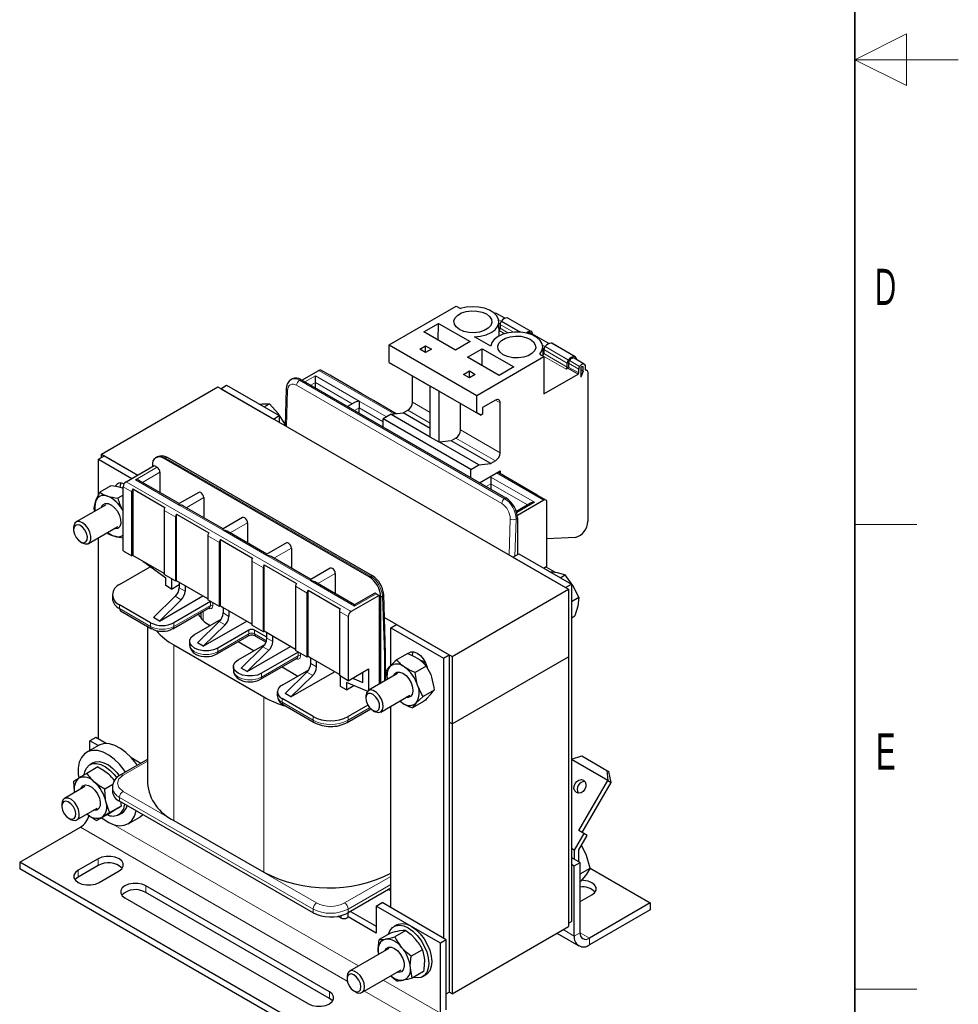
# Model space of a CAD drawing. Header units: millimetres. Extents: x 5 to 418, y 2 to 292.
# Tile 6 of 7: x 327 to 418, y 56 to 151. Entities that reach past the tile are written whole.
import ezdxf

# ---------------------------------------------------------------- set-up
doc = ezdxf.new("R2010")
doc.units = ezdxf.units.MM
doc.layers.add('SLD-0', color=7, linetype='Continuous')
doc.styles.add('SLDTEXTSTYLE0', font='TXT', dxfattribs={"width": 0.605})

msp = doc.modelspace()

# ---------------------------------------------------------------- linework, layer by layer
at = {"color": 7, "linetype": 'Continuous', "lineweight": 25}
for p, q in [((362.9, 119.639), (369.405, 123.395)), ((369.405, 123.395), (369.816, 123.158)), ((374.109, 122.209), (373.313, 122.669)), ((376.671, 120.931), (374.408, 122.237)), ((366.265, 120.897), (367.682, 121.715)), ((367.658, 120.093), (367.682, 121.715)), ((367.682, 121.715), (370.737, 119.951)), ((373.57, 120.509), (373.54, 121.894)), ((373.648, 121.622), (373.648, 121.239)), ((373.775, 121.932), (373.761, 121.914)), ((369.32, 119.133), (366.265, 120.897)), ((372.741, 119.51), (371.161, 120.422)), ((378.352, 119.76), (376.566, 120.791)), ((376.759, 120.786), (376.759, 120.68)), ((362.9, 119.639), (371.385, 114.741)), ((362.9, 117.941), (362.9, 119.639)), ((365.87, 119.231), (366.435, 119.558)), ((366.435, 118.905), (365.87, 119.231)), ((366.435, 119.558), (367.001, 119.231)), ((366.435, 118.905), (366.435, 119.558)), ((367.001, 119.231), (366.435, 118.905)), ((370.737, 119.951), (369.32, 119.133)), ((370.508, 118.448), (371.925, 119.265)), ((371.901, 117.644), (371.925, 119.265)), ((371.925, 119.265), (374.98, 117.502)), ((377.802, 118.547), (377.783, 119.445)), ((378.018, 119.483), (378.003, 119.465)), ((380.914, 118.481), (378.651, 119.788)), ((373.563, 116.684), (370.508, 118.448)), ((371.385, 114.741), (377.89, 118.497)), ((377.479, 118.734), (377.89, 118.497)), ((377.89, 119.173), (377.89, 118.79)), ((377.89, 118.497), (377.89, 114.904)), ((381.798, 117.771), (380.808, 118.342)), ((381.002, 118.337), (381.002, 118.23)), ((362.9, 117.941), (371.385, 113.043)), ((362.9, 117.941), (363.296, 117.712)), ((363.296, 117.712), (366.888, 115.639)), ((374.98, 117.502), (373.563, 116.684)), ((380.21, 117.386), (380.04, 117.288)), ((380.153, 117.484), (380.153, 117.867)), ((380.266, 118.158), (380.281, 118.177)), ((380.266, 117.857), (380.266, 117.484)), ((381.256, 116.912), (381.256, 117.285)), ((381.454, 117.381), (381.454, 116.509)), ((381.634, 117.548), (381.68, 117.522)), ((381.68, 117.092), (381.68, 117.511)), ((381.878, 117.644), (381.878, 117.206)), ((353.558, 116.354), (353.403, 116.264)), ((354.471, 116.209), (356.111, 117.156)), ((357.16, 116.686), (356.311, 117.176)), ((360.269, 114.891), (357.158, 116.687)), ((365.162, 114.087), (365.162, 116.635)), ((370.112, 116.782), (370.678, 117.109)), ((370.678, 116.455), (370.112, 116.782)), ((370.678, 117.109), (371.244, 116.782)), ((370.678, 116.455), (370.678, 117.109)), ((371.244, 116.782), (370.678, 116.455)), ((377.89, 114.904), (381.2, 116.814)), ((381.454, 117.222), (381.68, 117.092)), ((381.68, 117.092), (381.454, 116.509)), ((382.017, 117.182), (381.878, 117.262)), ((382.133, 116.926), (382.133, 102.554)), ((335.068, 109.057), (346.325, 115.556)), ((346.325, 115.556), (380.266, 95.962)), ((346.608, 115.392), (347.174, 115.719)), ((346.608, 115.392), (351.699, 112.453)), ((347.174, 115.719), (352.265, 112.78)), ((352.955, 115.381), (352.843, 111.793)), ((354.358, 116.275), (374.213, 104.812)), ((355.772, 115.458), (355.772, 115.981)), ((367.736, 115.149), (366.888, 115.639)), ((366.888, 110.69), (366.888, 115.639)), ((361.403, 114.237), (360.271, 114.89)), ((367.736, 115.149), (367.963, 115.018)), ((367.736, 110.201), (367.736, 115.149)), ((367.963, 115.018), (371.781, 112.814)), ((371.385, 113.043), (371.385, 114.741)), ((350.313, 113.906), (350.616, 113.937)), ((350.797, 113.627), (351.317, 113.927)), ((352.171, 112.994), (351.317, 113.927)), ((359.615, 114.089), (358.879, 113.664)), ((360.015, 113.009), (360.015, 113.531)), ((363.599, 112.969), (361.401, 114.238)), ((369.829, 111.393), (369.829, 113.941)), ((373.195, 114.284), (371.951, 113.565)), ((371.951, 113.565), (371.951, 112.912)), ((373.648, 109.188), (373.648, 114.022)), ((351.699, 112.453), (352.265, 112.78)), ((352.85, 111.96), (352.171, 112.994)), ((352.265, 112.78), (352.265, 112.127)), ((363.102, 112.914), (362.334, 112.47)), ((363.102, 112.914), (364.257, 113.042)), ((363.102, 112.914), (366.888, 110.729)), ((364.257, 113.042), (364.71, 113.303)), ((366.888, 111.523), (364.257, 113.042)), ((371.781, 112.814), (371.385, 113.043)), ((371.951, 112.912), (371.781, 112.814)), ((352.701, 111.875), (352.848, 111.959)), ((370.819, 107.572), (362.334, 112.47)), ((362.334, 111.67), (362.334, 112.47)), ((367.736, 110.201), (366.888, 110.69)), ((369.377, 110.609), (368.924, 110.348)), ((367.769, 110.22), (367.736, 110.201)), ((368.924, 110.348), (367.769, 110.22)), ((371.588, 108.015), (367.769, 110.22)), ((372.743, 108.143), (368.924, 110.348)), ((334.785, 108.567), (335.351, 108.894)), ((335.068, 108.73), (335.068, 109.057)), ((335.068, 109.057), (338.575, 107.032)), ((335.351, 108.894), (338.575, 107.032)), ((340.476, 108.802), (340.321, 108.712)), ((361.3, 97.262), (341.444, 108.724)), ((334.785, 105.122), (334.785, 108.567)), ((334.785, 108.567), (338.009, 106.706)), ((337.444, 106.38), (340.159, 107.947)), ((339.989, 107.98), (339.989, 107.849)), ((340.159, 107.947), (340.442, 107.784)), ((360.976, 97.171), (341.121, 108.633)), ((370.819, 107.572), (371.588, 108.015)), ((371.588, 108.015), (372.743, 108.143)), ((373.195, 108.405), (372.743, 108.143)), ((340.725, 107.294), (340.725, 105.339)), ((370.819, 106.772), (370.819, 107.572)), ((371.668, 106.282), (373.648, 107.425)), ((374.131, 106.889), (373.425, 107.296)), ((373.648, 107.425), (373.648, 107.168)), ((377.24, 105.094), (374.129, 106.89)), ((335.974, 105.979), (334.894, 105.356)), ((337.161, 99.684), (337.161, 105.89)), ((342.592, 104.262), (338.749, 106.48)), ((372.743, 106.184), (372.743, 105.661)), ((337.161, 105.096), (336.647, 104.799)), ((337.161, 105.712), (336.989, 105.781)), ((338.01, 99.194), (338.01, 105.4)), ((338.094, 105.682), (341.206, 103.886)), ((338.094, 105.682), (338.094, 99.243)), ((344.485, 105.354), (342.592, 104.262)), ((378.09, 104.603), (377.242, 105.093)), ((335.438, 104.124), (332.605, 102.489)), ((346.834, 101.812), (342.992, 104.031)), ((344.967, 104.845), (344.967, 102.89)), ((376.585, 104.292), (375.225, 103.507)), ((377.89, 104.584), (375.326, 103.103)), ((378.173, 98.214), (378.173, 104.42)), ((334.36, 103.684), (334.41, 103.531)), ((337.161, 103.536), (337.117, 103.605)), ((337.161, 103.522), (337.117, 103.605)), ((341.121, 103.604), (341.121, 97.398)), ((342.337, 103.233), (345.448, 101.437)), ((342.337, 96.794), (342.337, 103.233)), ((333.805, 100.41), (336.638, 102.046)), ((342.252, 96.745), (342.252, 102.951)), ((348.727, 102.905), (346.834, 101.812)), ((349.21, 102.395), (349.21, 100.441)), ((375.345, 102.853), (375.345, 99.325)), ((332.356, 101.939), (332.356, 101.739)), ((345.363, 101.155), (345.363, 94.949)), ((351.077, 99.363), (347.234, 101.581)), ((333.031, 100.57), (333.205, 100.47)), ((334.785, 81.458), (334.785, 100.976)), ((346.495, 94.296), (346.495, 100.501)), ((346.58, 100.784), (349.691, 98.988)), ((346.58, 94.345), (346.58, 100.784)), ((352.97, 100.456), (351.077, 99.363)), ((380.926, 100.969), (378.173, 100.862)), ((337.161, 99.684), (338.01, 99.194)), ((338.094, 99.243), (338.01, 99.194)), ((341.121, 97.496), (338.094, 99.243)), ((353.453, 99.946), (353.453, 97.992)), ((374.892, 99.064), (375.458, 99.391)), ((375.458, 99.391), (380.549, 96.452)), ((339.141, 98.608), (339.141, 98.639)), ((341.29, 97.038), (339.168, 98.586)), ((349.606, 98.705), (349.606, 92.5)), ((350.822, 98.334), (353.934, 96.538)), ((350.822, 91.895), (350.822, 98.334)), ((355.319, 96.914), (351.477, 99.132)), ((374.892, 99.064), (379.983, 96.125)), ((377.834, 98.019), (378.173, 98.214)), ((336.822, 96.418), (339.791, 98.132)), ((342.252, 96.745), (341.121, 97.398)), ((350.737, 91.846), (350.737, 98.052)), ((357.213, 98.007), (355.319, 96.914)), ((357.695, 97.497), (357.695, 95.542)), ((378.06, 98.149), (378.991, 97.611)), ((378.396, 97.695), (379.174, 97.586)), ((379.464, 97.078), (379.942, 97.354)), ((380.693, 96.323), (379.942, 97.354)), ((341.29, 96.32), (341.29, 97.038)), ((341.856, 95.993), (341.29, 96.32)), ((341.856, 96.974), (341.856, 95.993)), ((341.856, 95.993), (342.592, 96.418)), ((342.337, 96.794), (342.252, 96.745)), ((345.363, 95.047), (342.337, 96.794)), ((342.592, 96.647), (342.592, 96.121)), ((343.157, 96.32), (343.157, 95.794)), ((359.562, 94.465), (355.719, 96.683)), ((379.983, 96.125), (380.549, 96.452)), ((380.549, 96.452), (380.549, 63.79)), ((381.269, 95.19), (380.693, 96.323)), ((336.119, 95.438), (336.119, 95.079)), ((353.849, 96.256), (353.849, 90.05)), ((354.98, 89.397), (354.98, 95.603)), ((355.065, 95.885), (358.176, 94.089)), ((355.065, 89.446), (355.065, 95.885)), ((361.938, 95.374), (359.223, 93.807)), ((361.455, 95.558), (359.562, 94.465)), ((361.655, 95.538), (361.938, 95.374)), ((361.938, 95.374), (361.938, 86.766)), ((362.564, 89.759), (362.379, 95.477)), ((369.009, 89.463), (380.266, 95.962)), ((380.266, 95.962), (380.266, 89.429)), ((339.82, 92.728), (336.822, 94.458)), ((342.212, 95.285), (340.103, 93.218)), ((340.668, 92.891), (344.883, 95.324)), ((342.778, 94.959), (340.668, 92.891)), ((345.618, 94.769), (342.082, 92.728)), ((346.495, 94.296), (345.363, 94.949)), ((362.108, 86.864), (362.108, 95.211)), ((380.549, 94.774), (381.269, 95.19)), ((381.269, 95.19), (381.163, 94.339)), ((336.921, 93.879), (339.919, 92.149)), ((341.983, 92.149), (345.519, 94.19)), ((344.677, 93.704), (344.677, 93.192)), ((346.58, 94.345), (346.495, 94.296)), ((346.834, 94.197), (346.579, 94.344)), ((349.606, 92.598), (346.58, 94.345)), ((346.834, 94.198), (346.834, 93.672)), ((347.4, 93.871), (347.4, 93.345)), ((358.091, 93.807), (358.091, 87.601)), ((381.163, 94.339), (380.883, 93.387)), ((340.668, 92.891), (340.103, 93.218)), ((344.062, 91.585), (346.646, 93.076)), ((346.455, 92.836), (344.345, 90.768)), ((344.911, 90.442), (349.126, 92.875)), ((347.021, 92.509), (344.911, 90.442)), ((345.477, 92.532), (345.59, 92.466)), ((350.737, 91.846), (349.606, 92.5)), ((358.94, 93.317), (358.94, 87.111)), ((362.451, 93.249), (369.009, 89.463)), ((363.069, 92.239), (363.635, 92.565)), ((363.635, 92.565), (368.726, 89.626)), ((380.549, 93.194), (380.883, 93.387)), ((339.505, 92.388), (339.505, 77.18)), ((349.323, 92.009), (346.325, 90.278)), ((351.077, 91.323), (349.889, 92.009)), ((350.822, 91.895), (350.737, 91.846)), ((353.849, 90.148), (350.822, 91.895)), ((351.077, 91.223), (351.077, 91.749)), ((363.069, 92.239), (368.161, 89.3)), ((363.069, 88.574), (363.069, 92.239)), ((343.594, 90.932), (343.594, 90.572)), ((344.911, 90.442), (344.345, 90.768)), ((346.226, 89.699), (349.224, 91.43)), ((348.304, 90.899), (349.832, 90.017)), ((348.305, 89.135), (350.888, 90.627)), ((349.988, 91.43), (350.999, 90.847)), ((351.643, 90.896), (351.643, 91.422)), ((342.082, 90.572), (350.794, 85.543)), ((348.588, 88.319), (350.697, 90.387)), ((349.154, 87.993), (353.368, 90.426)), ((349.154, 87.993), (351.263, 90.06)), ((354.103, 89.87), (350.568, 87.829)), ((354.98, 89.397), (353.849, 90.05)), ((362.564, 87.136), (362.564, 89.755)), ((364.714, 89.741), (363.635, 89.118)), ((350.468, 87.25), (354.004, 89.291)), ((355.065, 89.446), (354.98, 89.397)), ((355.319, 89.299), (355.064, 89.446)), ((358.091, 87.699), (355.065, 89.446)), ((355.319, 88.773), (355.319, 89.299)), ((355.885, 88.447), (355.885, 88.973)), ((365.979, 89.099), (365.934, 89.073)), ((368.161, 89.3), (368.726, 89.626)), ((368.161, 89.3), (368.161, 62.191)), ((368.726, 89.626), (368.726, 56.965)), ((369.009, 89.463), (369.009, 82.931)), ((369.009, 82.931), (380.266, 89.429)), ((380.266, 89.429), (380.266, 63.3)), ((347.836, 88.482), (347.836, 88.123)), ((349.154, 87.993), (348.588, 88.319)), ((352.547, 88.45), (354.075, 87.568)), ((352.548, 86.686), (355.131, 88.178)), ((352.83, 85.87), (354.94, 87.938)), ((353.396, 85.543), (357.611, 87.976)), ((358.94, 87.111), (360.92, 88.254)), ((360.354, 86.933), (360.354, 87.928)), ((363.722, 87.796), (360.889, 86.161)), ((360.92, 88.254), (360.92, 86.178)), ((362.739, 87.228), (362.607, 88.011)), ((366.504, 88.53), (365.424, 87.907)), ((353.396, 85.543), (355.506, 87.611)), ((358.94, 87.111), (358.091, 87.601)), ((358.204, 86.556), (358.204, 87.536)), ((360.795, 86.086), (358.77, 86.948)), ((358.77, 86.948), (358.77, 86.229)), ((359.362, 87.355), (360.354, 86.933)), ((362.562, 87.126), (362.564, 87.154)), ((352.079, 86.033), (352.079, 85.674)), ((353.396, 85.543), (352.83, 85.87)), ((358.77, 86.229), (358.204, 86.556)), ((358.77, 86.229), (359.487, 86.643)), ((367.266, 86.212), (366.186, 85.589)), ((355.546, 83.649), (352.548, 85.38)), ((360.641, 85.611), (360.641, 85.411)), ((362.089, 84.082), (364.922, 85.718)), ((363.935, 85.148), (364.124, 85.007)), ((363.941, 85.151), (364.124, 85.007)), ((366.238, 85.105), (365.158, 84.481)), ((352.647, 84.801), (355.645, 83.07)), ((358.84, 83.07), (361.121, 84.387)), ((360.839, 84.745), (358.94, 83.649)), ((361.316, 84.242), (361.489, 84.142)), ((363.069, 65.13), (363.069, 84.648)), ((369.009, 82.931), (368.726, 83.094)), ((369.009, 82.931), (369.009, 56.802)), ((334.502, 81.621), (333.937, 81.295)), ((333.937, 80.361), (333.937, 81.295)), ((334.745, 80.828), (333.937, 81.295)), ((335.532, 81.027), (334.502, 81.621)), ((334.765, 80.84), (333.634, 80.187)), ((334.234, 79.147), (333.951, 78.984)), ((339.505, 79.48), (336.921, 77.988)), ((338.859, 79.106), (337.998, 79.603)), ((380.549, 79.511), (381.556, 79.827)), ((384.084, 77.445), (380.549, 79.485)), ((381.556, 79.827), (383.988, 78.423)), ((334.721, 78.758), (333.641, 78.134)), ((383.988, 78.423), (384.084, 77.445)), ((383.988, 78.423), (384.167, 78.32)), ((384.404, 77.26), (384.167, 78.32)), ((381.284, 72.595), (384.084, 77.445)), ((381.604, 72.41), (384.404, 77.26)), ((384.084, 77.445), (384.404, 77.26)), ((333.458, 76.852), (331.474, 75.706)), ((336.165, 77.073), (335.383, 76.622)), ((336.119, 76.788), (336.119, 76.429)), ((355.546, 64.64), (336.822, 75.449)), ((331.225, 75.157), (331.225, 74.957)), ((332.673, 73.628), (334.658, 74.773)), ((336.954, 74.966), (335.874, 74.343)), ((331.9, 73.788), (332.073, 73.687)), ((335.703, 74.2), (334.623, 73.577)), ((336.751, 74.134), (337.034, 74.297)), ((337.633, 73.258), (338.765, 73.911)), ((342.082, 73.588), (350.794, 68.559)), ((327.148, 69.537), (333.031, 72.933)), ((381.764, 72.317), (381.284, 72.595)), ((381.764, 72.317), (380.832, 70.702)), ((381.284, 70.747), (382.084, 72.132)), ((382.084, 72.132), (381.764, 72.317)), ((380.832, 70.702), (380.549, 70.865)), ((380.832, 70.702), (380.832, 69.832)), ((381.284, 69.571), (381.284, 70.747)), ((382.009, 70.181), (381.529, 71.171)), ((334.729, 69.864), (332.805, 68.753)), ((380.549, 69.996), (381.398, 69.506)), ((382.371, 68.973), (382.009, 70.181)), ((361.089, 49.943), (327.148, 69.537)), ((327.148, 69.537), (327.148, 68.884)), ((361.089, 49.29), (327.148, 68.884)), ((334.729, 69.21), (332.805, 68.1)), ((334.842, 67.578), (336.765, 68.688)), ((380.549, 69.342), (380.832, 69.179)), ((380.832, 69.179), (381.398, 69.506)), ((380.832, 62.386), (380.832, 69.179)), ((381.398, 62.712), (381.398, 69.506)), ((381.398, 68.411), (382.371, 68.973)), ((382.371, 68.973), (382.009, 68.385)), ((382.357, 68.951), (388.186, 65.586)), ((382.009, 68.385), (381.473, 67.695)), ((357.13, 56.997), (339.367, 67.251)), ((363.069, 67.024), (358.94, 64.64)), ((362.843, 66.893), (363.069, 66.763)), ((381.398, 67.652), (381.473, 67.695)), ((337.331, 66.076), (355.093, 55.821)), ((357.13, 56.344), (339.367, 66.598)), ((381.398, 65.716), (382.529, 66.369)), ((361.655, 65.293), (362.221, 65.62)), ((367.878, 61.701), (361.655, 65.293)), ((361.655, 65.293), (361.655, 62.68)), ((368.443, 62.027), (362.221, 65.62)), ((388.186, 65.586), (382.303, 62.189)), ((388.186, 64.932), (382.303, 61.536)), ((388.186, 65.586), (388.186, 64.932)), ((358.261, 64.118), (357.952, 64.296)), ((361.655, 62.68), (358.94, 64.248)), ((358.944, 64.281), (358.944, 64.642)), ((359.166, 64.77), (361.655, 63.333)), ((363.649, 63.472), (363.367, 63.309)), ((369.009, 56.802), (380.266, 63.3)), ((380.266, 63.627), (380.549, 63.79)), ((363.028, 62.671), (361.948, 62.048)), ((364.536, 62.928), (363.456, 62.305)), ((368.443, 62.027), (367.878, 61.701)), ((368.443, 55.234), (368.443, 62.027)), ((379.148, 62.654), (381.263, 61.433)), ((362.874, 61.177), (359.079, 58.986)), ((366.135, 61.061), (365.055, 60.438)), ((367.878, 54.907), (367.878, 61.701)), ((361.902, 60.616), (361.855, 60.905)), ((358.83, 58.437), (358.83, 58.237)), ((360.279, 56.908), (364.073, 59.098)), ((366.227, 58.937), (365.147, 58.313)), ((366.166, 58.459), (366.449, 58.622)), ((359.505, 57.067), (359.679, 56.967)), ((368.443, 56.802), (368.726, 56.965)), ((369.009, 56.802), (368.726, 56.965))]:
    msp.add_line(p, q, dxfattribs=at)
at = {"color": 7, "linetype": 'Continuous', "lineweight": 18}
for p, q in [((373.766, 121.921), (373.52, 122.063)), ((374.347, 122.257), (376.61, 120.951)), ((373.652, 121.675), (373.544, 121.738)), ((373.552, 121.36), (373.648, 121.304)), ((373.638, 121.18), (373.555, 121.228)), ((374.946, 120.873), (373.648, 121.622)), ((373.648, 121.239), (374.41, 120.799)), ((375.563, 120.873), (373.761, 121.914)), ((373.775, 121.932), (375.616, 120.869)), ((374.095, 120.719), (373.559, 121.029)), ((378.009, 119.471), (377.762, 119.614)), ((377.895, 119.226), (377.786, 119.288)), ((380.266, 118.158), (378.003, 119.465)), ((378.018, 119.483), (380.281, 118.177)), ((378.59, 119.808), (380.852, 118.501)), ((377.794, 118.911), (377.89, 118.855)), ((377.88, 118.73), (377.797, 118.778)), ((380.04, 117.288), (377.801, 118.58)), ((380.153, 117.867), (377.89, 119.173)), ((377.89, 118.79), (380.153, 117.484)), ((381.2, 116.814), (380.21, 117.386)), ((381.256, 117.285), (380.266, 117.857)), ((380.266, 117.484), (381.256, 116.912)), ((381.346, 117.545), (380.356, 118.117)), ((381.68, 117.511), (381.616, 117.549)), ((355.772, 116.634), (354.754, 116.046)), ((360.015, 114.184), (355.772, 116.634)), ((356.111, 117.156), (363.403, 112.947)), ((353.952, 115.726), (373.807, 104.263)), ((354.234, 116.203), (354.358, 116.275)), ((374.09, 104.741), (354.234, 116.203)), ((355.772, 115.981), (355.32, 115.719)), ((359.332, 113.926), (355.772, 115.981)), ((352.963, 111.723), (353.072, 115.218)), ((360.015, 113.531), (359.562, 113.27)), ((362.659, 112.658), (360.015, 114.184)), ((362.334, 112.192), (360.015, 113.531)), ((366.888, 113.091), (365.162, 114.087)), ((373.195, 114.284), (373.648, 114.022)), ((366.888, 112.046), (364.71, 113.303)), ((373.195, 108.405), (369.377, 110.609)), ((373.648, 109.188), (369.829, 111.393)), ((341.121, 108.633), (341.244, 108.704)), ((341.244, 108.704), (361.1, 97.242)), ((340.442, 107.784), (338.349, 106.576)), ((340.725, 107.294), (339.032, 106.317)), ((372.743, 106.837), (372.686, 106.869)), ((376.985, 104.388), (372.743, 106.837)), ((373.308, 107.229), (377.89, 104.584)), ((338.01, 105.4), (337.161, 105.89)), ((359.223, 93.807), (337.444, 106.38)), ((338.349, 106.576), (342.592, 104.126)), ((372.29, 105.922), (372.743, 106.184)), ((376.302, 104.129), (372.743, 106.184)), ((342.592, 104.126), (346.834, 101.677)), ((344.967, 104.845), (343.274, 103.867)), ((374.213, 104.812), (374.09, 104.741)), ((375.262, 103.393), (376.985, 104.388)), ((341.121, 103.604), (342.252, 102.951)), ((349.21, 102.395), (347.517, 101.418)), ((374.625, 102.776), (374.516, 99.281)), ((375.19, 102.764), (375.078, 99.171)), ((375.19, 102.764), (375.345, 102.853)), ((345.363, 101.155), (346.495, 100.501)), ((346.834, 101.677), (351.077, 99.228)), ((351.077, 99.228), (355.319, 96.779)), ((351.76, 98.969), (353.453, 99.946)), ((349.606, 98.705), (350.737, 98.052)), ((356.002, 96.52), (357.695, 97.497)), ((355.319, 96.779), (359.562, 94.329)), ((361.1, 97.242), (360.976, 97.171)), ((342.592, 96.121), (343.157, 95.794)), ((353.849, 96.256), (354.98, 95.603)), ((359.562, 94.329), (361.655, 95.538)), ((336.822, 94.099), (336.822, 94.458)), ((345.618, 94.409), (342.082, 92.368)), ((342.212, 95.285), (342.778, 94.959)), ((345.618, 94.769), (345.618, 94.409)), ((345.844, 94.671), (345.844, 94.409)), ((362.108, 95.211), (362.262, 95.3)), ((362.447, 89.587), (362.262, 95.3)), ((336.822, 94.099), (339.82, 92.368)), ((344.911, 93.839), (344.911, 92.942)), ((346.834, 93.672), (347.4, 93.345)), ((358.94, 93.317), (358.091, 93.807)), ((339.82, 92.368), (339.82, 92.728)), ((342.082, 92.368), (342.082, 92.728)), ((346.455, 92.836), (347.021, 92.509)), ((349.323, 91.65), (346.325, 89.919)), ((349.323, 92.009), (349.323, 91.65)), ((349.889, 92.009), (349.889, 91.65)), ((351.044, 90.983), (349.889, 91.65)), ((351.643, 90.896), (351.077, 91.223)), ((342.082, 90.572), (342.082, 73.588)), ((346.325, 89.919), (346.325, 90.278)), ((351.263, 90.06), (350.697, 90.387)), ((354.103, 89.511), (354.103, 89.87)), ((354.33, 89.773), (354.33, 89.511)), ((354.103, 89.511), (350.568, 87.47)), ((355.885, 88.447), (355.319, 88.773)), ((362.447, 89.587), (362.447, 87.06)), ((350.568, 87.47), (350.568, 87.829)), ((355.506, 87.611), (354.94, 87.938)), ((350.794, 85.543), (350.794, 68.559)), ((352.548, 85.021), (352.548, 85.38)), ((352.548, 85.021), (355.546, 83.29)), ((358.94, 83.29), (361.02, 84.491)), ((355.546, 83.29), (355.546, 83.649)), ((358.94, 83.29), (358.94, 83.649)), ((339.505, 79.317), (337.161, 77.964)), ((337.161, 76.397), (355.885, 65.587)), ((336.822, 75.809), (355.546, 64.999)), ((336.822, 75.809), (336.822, 75.449)), ((358.852, 58.027), (333.031, 72.933)), ((359.945, 59.487), (336.196, 73.197)), ((334.729, 69.864), (334.729, 69.21)), ((332.805, 68.753), (332.805, 68.1)), ((358.6, 65.587), (363.069, 68.167)), ((339.367, 67.251), (339.367, 66.598)), ((358.94, 64.999), (363.069, 67.383)), ((355.546, 64.999), (355.546, 64.64)), ((358.94, 64.999), (358.94, 64.64)), ((358.261, 64.365), (358.261, 64.118)), ((358.739, 64.536), (358.858, 64.595)), ((379.757, 63.006), (380.832, 62.386)), ((380.832, 62.386), (381.398, 62.712)), ((381.398, 62.712), (382.303, 62.189)), ((382.303, 62.189), (382.303, 61.536)), ((367.878, 54.907), (362.346, 58.101)), ((357.13, 56.997), (357.13, 56.344)), ((366.973, 53.34), (360.535, 57.056))]:
    msp.add_line(p, q, dxfattribs=at)
at = {"color": 7, "linetype": 'Continuous', "lineweight": 25, "flags": 128}
for points in [[(371.161, 120.422), (371.752, 120.483), (372.302, 120.623), (372.779, 120.834), (373.156, 121.104), (373.412, 121.418), (373.532, 121.758), (373.509, 122.104), (373.345, 122.438), (373.049, 122.74), (372.638, 122.993), (372.135, 123.182), (371.568, 123.298), (370.97, 123.333), (370.375, 123.285), (369.816, 123.158)], [(372.318, 122.628), (372.632, 122.386), (372.815, 122.102), (372.853, 121.801), (372.741, 121.505), (372.49, 121.24), (372.12, 121.026), (371.66, 120.881), (371.149, 120.817), (370.626, 120.839), (370.135, 120.944), (369.716, 121.125), (369.402, 121.367), (369.219, 121.651), (369.182, 121.952), (369.293, 122.248), (369.544, 122.513), (369.915, 122.727), (370.374, 122.872), (370.886, 122.936), (371.408, 122.914), (371.899, 122.809), (372.318, 122.628)], [(377.479, 118.734), (377.7, 119.057), (377.783, 119.4), (377.722, 119.745), (377.522, 120.072), (377.194, 120.363), (376.756, 120.6), (376.233, 120.771), (375.655, 120.866), (375.054, 120.879), (374.465, 120.81), (373.922, 120.662), (373.454, 120.444), (373.088, 120.169), (372.846, 119.851), (372.741, 119.51)], [(376.561, 120.178), (376.875, 119.936), (377.058, 119.653), (377.095, 119.351), (376.984, 119.056), (376.733, 118.791), (376.363, 118.577), (375.903, 118.432), (375.391, 118.368), (374.869, 118.389), (374.378, 118.495), (373.959, 118.676), (373.645, 118.918), (373.462, 119.201), (373.425, 119.503), (373.536, 119.798), (373.787, 120.064), (374.157, 120.278), (374.617, 120.422), (375.129, 120.487), (375.651, 120.465), (376.142, 120.359), (376.561, 120.178)], [(380.808, 118.342), (380.798, 118.348), (380.733, 118.364), (380.659, 118.357), (380.58, 118.327), (380.501, 118.274), (380.425, 118.203), (380.356, 118.117)], [(381.346, 117.545), (381.415, 117.632), (381.491, 117.703), (381.57, 117.755), (381.649, 117.786), (381.723, 117.793), (381.788, 117.776), (381.84, 117.736), (381.877, 117.676)], [(381.474, 117.442), (381.499, 117.475), (381.526, 117.504), (381.555, 117.526), (381.585, 117.541), (381.613, 117.548), (381.639, 117.548), (381.662, 117.539), (381.68, 117.522)], [(355.772, 115.981), (355.772, 116.051), (355.772, 116.13), (355.772, 116.217), (355.772, 116.307), (355.772, 116.397), (355.772, 116.484), (355.772, 116.564), (355.772, 116.634)], [(381.878, 117.206), (381.932, 117.208), (381.982, 117.198), (382.026, 117.177), (382.063, 117.145), (382.093, 117.103), (382.115, 117.051), (382.128, 116.992), (382.133, 116.926)], [(350.616, 113.937), (351.161, 113.938), (351.317, 113.927)], [(360.015, 114.184), (360.015, 114.114), (360.015, 114.035), (360.015, 113.948), (360.015, 113.858), (360.015, 113.768), (360.015, 113.681), (360.015, 113.601), (360.015, 113.531)], [(372.743, 106.837), (372.743, 106.767), (372.743, 106.687), (372.743, 106.6), (372.743, 106.51), (372.743, 106.42), (372.743, 106.333), (372.743, 106.254), (372.743, 106.184)], [(336.878, 105.856), (336.928, 106.191), (336.951, 106.252)], [(334.488, 104.44), (334.554, 104.627), (334.894, 105.356)], [(334.894, 105.356), (335.223, 105.161), (335.632, 104.997)], [(344.967, 104.845), (344.946, 104.982), (344.885, 105.123), (344.793, 105.247), (344.685, 105.335), (344.576, 105.372), (344.485, 105.354)], [(334.36, 103.684), (334.365, 103.815), (334.488, 104.44)], [(335.056, 103.907), (335.199, 104.151), (335.425, 104.275), (335.711, 104.266), (336.025, 104.125), (336.334, 103.867), (336.603, 103.521), (336.804, 103.123), (336.916, 102.717), (336.925, 102.347), (336.83, 102.053), (336.643, 101.866), (336.384, 101.808), (336.255, 101.825)], [(342.592, 104.126), (342.592, 104.178), (342.592, 104.218), (342.592, 104.246), (342.592, 104.26), (342.592, 104.262)], [(333.95, 101.488), (333.766, 101.86), (333.515, 102.183), (333.226, 102.417), (332.935, 102.534), (332.676, 102.521), (332.481, 102.379), (332.373, 102.124), (332.356, 101.939)], [(333.624, 101.38), (333.456, 101.711), (333.223, 101.987), (332.96, 102.166), (332.709, 102.221), (332.506, 102.143), (332.384, 101.944), (332.36, 101.655), (332.438, 101.319), (332.607, 100.988), (332.84, 100.712), (333.103, 100.533), (333.354, 100.478), (333.557, 100.556), (333.679, 100.755), (333.703, 101.044), (333.624, 101.38)], [(349.21, 102.395), (349.189, 102.533), (349.127, 102.674), (349.035, 102.798), (348.927, 102.885), (348.819, 102.923), (348.727, 102.905)], [(333.205, 100.47), (333.475, 100.365), (333.734, 100.378), (333.929, 100.521), (334.037, 100.775), (334.044, 101.111), (333.95, 101.488)], [(337.161, 100.925), (336.8, 100.978), (336.315, 101.098)], [(346.834, 101.677), (346.834, 101.735), (346.834, 101.777), (346.834, 101.803), (346.834, 101.812)], [(353.453, 99.946), (353.431, 100.084), (353.37, 100.225), (353.278, 100.349), (353.17, 100.436), (353.062, 100.474), (352.97, 100.456)], [(351.077, 99.228), (351.077, 99.285), (351.077, 99.328), (351.077, 99.354), (351.077, 99.363)], [(357.695, 97.497), (357.674, 97.634), (357.613, 97.776), (357.521, 97.9), (357.413, 97.987), (357.304, 98.025), (357.213, 98.007)], [(379.174, 97.586), (379.769, 97.419), (379.942, 97.354)], [(355.319, 96.779), (355.319, 96.83), (355.319, 96.871), (355.319, 96.898), (355.319, 96.912), (355.319, 96.914)], [(345.618, 94.769), (345.642, 94.78), (345.65, 94.783)], [(359.562, 94.465), (359.562, 94.463), (359.562, 94.449), (359.562, 94.421), (359.562, 94.381), (359.562, 94.329)], [(346.325, 90.278), (345.92, 90.109), (345.444, 90.019), (344.943, 90.019), (344.467, 90.109), (344.062, 90.278), (343.768, 90.512), (343.613, 90.787), (343.613, 91.076), (343.768, 91.351), (344.062, 91.585)], [(343.607, 90.58), (343.615, 90.384), (343.735, 90.095), (343.948, 89.851), (344.223, 89.666), (344.467, 89.562), (344.7, 89.498), (344.996, 89.454), (345.194, 89.446)], [(354.136, 89.885), (354.128, 89.882), (354.103, 89.87)], [(364.714, 89.741), (365.254, 89.503), (365.748, 89.216)], [(364.754, 89.739), (364.791, 89.78), (365.016, 89.91), (365.3, 89.914), (365.615, 89.79), (365.93, 89.55), (366.213, 89.219), (366.439, 88.829), (366.583, 88.418), (366.595, 88.369)], [(365.162, 89.528), (365.212, 89.863), (365.236, 89.924)], [(350.568, 87.829), (350.163, 87.659), (349.687, 87.57), (349.186, 87.57), (348.71, 87.659), (348.305, 87.829), (348.011, 88.063), (347.856, 88.338), (347.856, 88.627), (348.011, 88.902), (348.305, 89.135)], [(365.885, 89.126), (366.181, 89.006), (366.447, 88.811)], [(347.85, 88.131), (347.857, 87.935), (347.978, 87.646), (348.19, 87.402), (348.466, 87.217), (348.71, 87.113), (348.942, 87.048), (349.239, 87.005), (349.436, 86.997)], [(362.607, 88.011), (362.758, 88.224), (362.982, 88.484)], [(363.339, 87.575), (363.441, 87.775), (363.649, 87.929), (363.923, 87.952), (364.234, 87.842), (364.547, 87.61), (364.829, 87.281), (365.048, 86.892), (365.182, 86.484), (365.216, 86.101), (365.146, 85.786), (364.98, 85.571), (364.735, 85.481), (364.539, 85.496)], [(365.424, 87.907), (364.885, 88.146), (364.391, 88.432)], [(365.666, 86.668), (365.59, 86.926), (365.424, 87.907)], [(366.504, 88.53), (366.933, 87.702), (367.024, 87.452)], [(367.024, 87.452), (367.239, 86.455), (367.266, 86.212)], [(362.298, 84.951), (362.161, 85.331), (361.944, 85.686), (361.671, 85.973), (361.377, 86.157), (361.096, 86.217), (360.863, 86.144), (360.705, 85.948), (360.641, 85.652), (360.641, 85.611)], [(361.959, 84.885), (361.832, 85.225), (361.627, 85.534), (361.374, 85.765), (361.112, 85.882), (360.881, 85.869), (360.716, 85.726), (360.643, 85.476), (360.672, 85.157), (360.799, 84.817), (361.005, 84.509), (361.258, 84.278), (361.52, 84.16), (361.751, 84.174), (361.915, 84.316), (361.988, 84.566), (361.959, 84.885)], [(366.186, 85.589), (366.07, 85.78), (365.666, 86.668)], [(361.489, 84.142), (361.601, 84.085), (361.882, 84.026), (362.116, 84.099), (362.274, 84.295), (362.337, 84.591), (362.298, 84.951)], [(366.186, 85.589), (365.833, 85.259), (365.533, 84.955)], [(366.56, 85.409), (366.439, 85.226), (366.231, 85.101)], [(366.238, 85.105), (366.59, 85.434), (366.891, 85.739)], [(337.395, 78.261), (337.274, 78.436), (336.809, 79.015), (336.3, 79.512), (335.768, 79.907), (335.231, 80.188), (334.709, 80.343), (334.219, 80.367), (333.781, 80.26), (333.41, 80.025), (333.12, 79.67), (332.92, 79.209), (332.818, 78.658), (332.818, 78.037), (332.863, 77.666)], [(338.526, 78.914), (338.406, 79.089), (337.94, 79.668), (337.432, 80.165), (336.9, 80.56), (336.362, 80.841), (335.84, 80.996), (335.351, 81.021), (334.913, 80.913), (334.765, 80.84)], [(334.234, 79.147), (334.476, 79.246), (334.863, 79.273), (335.288, 79.173), (335.73, 78.95), (336.168, 78.615), (336.579, 78.186), (336.792, 77.908)], [(333.392, 78.025), (333.444, 78.277), (333.611, 78.655), (333.865, 78.928), (334.193, 79.082), (334.58, 79.11), (335.005, 79.01), (335.448, 78.787), (335.885, 78.452), (336.296, 78.022), (336.541, 77.699)], [(334.721, 78.758), (335.249, 78.445), (335.731, 78.082)], [(332.39, 77.368), (332.596, 77.498), (332.877, 77.671)], [(332.472, 76.283), (332.45, 76.402), (332.39, 77.368)], [(335.383, 76.622), (334.856, 76.934), (334.373, 77.298)], [(381.722, 77.469), (381.88, 77.318), (381.962, 77.1), (381.956, 76.849), (381.863, 76.602), (381.696, 76.398), (381.481, 76.267), (381.252, 76.229), (381.042, 76.291), (380.884, 76.442), (380.801, 76.66), (380.807, 76.911), (380.901, 77.157), (381.068, 77.362), (381.282, 77.492), (381.512, 77.53), (381.722, 77.469)], [(333.075, 76.631), (333.103, 76.706), (333.268, 76.921), (333.512, 77.013), (333.808, 76.971), (334.124, 76.799), (334.426, 76.516), (334.681, 76.153), (334.861, 75.749), (334.948, 75.348), (334.931, 74.993), (334.812, 74.723), (334.605, 74.567), (334.331, 74.542), (334.275, 74.552)], [(335.49, 75.402), (335.443, 75.656), (335.383, 76.622)], [(332.92, 74.253), (332.847, 74.625), (332.68, 75.002), (332.441, 75.338), (332.157, 75.594), (331.863, 75.738), (331.595, 75.753), (331.384, 75.636), (331.256, 75.403), (331.225, 75.157)], [(332.573, 74.238), (332.502, 74.571), (332.34, 74.905), (332.11, 75.186), (331.849, 75.374), (331.595, 75.439), (331.388, 75.371), (331.259, 75.18), (331.227, 74.897), (331.298, 74.563), (331.46, 74.23), (331.69, 73.948), (331.951, 73.76), (332.205, 73.695), (332.412, 73.763), (332.542, 73.954), (332.573, 74.238)], [(335.874, 74.343), (335.783, 74.531), (335.49, 75.402)], [(336.933, 75.385), (336.953, 75.206), (336.954, 74.966)], [(335.079, 73.84), (335.231, 73.722), (335.768, 73.382), (336.3, 73.163), (336.809, 73.073), (337.274, 73.115), (337.681, 73.287), (338.013, 73.583), (338.259, 73.993), (338.411, 74.501), (338.416, 74.529)], [(335.703, 74.2), (336.11, 74.446), (336.467, 74.664)], [(332.073, 73.687), (332.284, 73.597), (332.552, 73.582), (332.763, 73.698), (332.891, 73.931), (332.92, 74.253)], [(335.874, 74.343), (335.467, 74.097), (335.109, 73.88)], [(338.765, 73.911), (338.812, 73.94), (339.07, 74.152)], [(336.765, 68.688), (337.03, 68.898), (337.169, 69.146), (337.169, 69.406), (337.03, 69.653), (336.765, 69.864), (336.401, 70.017), (335.972, 70.097), (335.522, 70.097), (335.093, 70.017), (334.729, 69.864)], [(332.805, 68.753), (332.54, 68.543), (332.401, 68.296), (332.401, 68.035), (332.54, 67.788), (332.805, 67.578), (333.17, 67.425), (333.598, 67.344), (334.049, 67.344), (334.477, 67.425), (334.842, 67.578)], [(332.805, 68.1), (332.54, 67.89), (332.499, 67.839)], [(382.529, 66.369), (382.794, 66.58), (382.933, 66.827), (382.933, 67.087), (382.794, 67.335), (382.529, 67.545), (382.164, 67.698), (381.736, 67.778), (381.54, 67.788)], [(339.367, 67.251), (339.003, 67.404), (338.574, 67.484), (338.124, 67.484), (337.695, 67.404), (337.331, 67.251), (337.066, 67.041), (336.927, 66.793), (336.927, 66.533), (337.066, 66.286), (337.331, 66.076)], [(358.944, 64.281), (358.913, 64.192), (358.827, 64.118), (358.697, 64.067), (358.544, 64.05), (358.391, 64.067), (358.261, 64.118)], [(362.851, 62.569), (362.983, 62.906), (363.218, 63.203), (363.532, 63.384), (363.907, 63.44), (364.326, 63.367), (364.766, 63.17), (365.207, 62.859), (365.625, 62.448), (366.001, 61.959), (366.314, 61.416), (366.55, 60.846), (366.697, 60.279), (366.746, 59.741), (366.697, 59.261), (366.55, 58.862), (366.314, 58.565), (366.001, 58.384), (365.625, 58.328), (365.268, 58.383)], [(363.649, 63.472), (363.815, 63.548), (364.19, 63.603), (364.609, 63.531), (365.049, 63.334), (365.49, 63.022), (365.908, 62.611), (366.284, 62.122), (366.597, 61.579), (366.833, 61.01), (366.98, 60.442), (367.029, 59.904), (366.98, 59.424), (366.833, 59.026), (366.597, 58.728), (366.449, 58.622)], [(361.855, 60.905), (361.852, 61.142), (361.948, 62.048)], [(361.948, 62.048), (362.217, 62.053), (362.563, 62.096)], [(364.536, 62.928), (364.267, 62.924), (363.921, 62.88)], [(364.536, 62.928), (365.028, 62.529), (365.474, 62.075)], [(362.49, 60.956), (362.622, 61.19), (362.843, 61.323), (363.126, 61.324), (363.439, 61.191), (363.749, 60.941), (364.022, 60.6), (364.229, 60.204), (364.347, 59.797), (364.363, 59.423), (364.276, 59.122), (364.095, 58.928), (363.839, 58.86), (363.69, 58.877)], [(365.055, 60.438), (364.563, 60.837), (364.117, 61.291)], [(366.135, 61.061), (366.303, 60.308), (366.32, 60.079)], [(361.855, 60.905), (361.879, 60.658), (361.887, 60.607)], [(364.962, 59.295), (364.959, 59.532), (365.055, 60.438)], [(366.32, 60.079), (366.263, 59.161), (366.227, 58.937)], [(365.147, 58.313), (365.094, 58.486), (364.962, 59.295)], [(360.527, 57.457), (360.476, 57.822), (360.329, 58.202), (360.103, 58.551), (359.826, 58.827), (359.532, 58.997), (359.255, 59.041), (359.029, 58.952), (358.882, 58.743), (358.83, 58.437), (358.83, 58.437)], [(360.181, 57.457), (360.129, 57.785), (359.983, 58.123), (359.764, 58.418), (359.506, 58.627), (359.247, 58.716), (359.028, 58.674), (358.882, 58.505), (358.83, 58.237), (358.882, 57.909), (359.028, 57.571), (359.247, 57.276), (359.506, 57.067), (359.764, 56.978), (359.983, 57.02), (360.129, 57.189), (360.181, 57.457)], [(363.08, 58.525), (363.172, 58.433), (363.64, 58.056)], [(365.147, 58.313), (364.677, 58.192), (364.254, 58.104)], [(359.679, 56.967), (359.826, 56.897), (360.103, 56.854), (360.329, 56.942), (360.476, 57.152), (360.527, 57.457)], [(355.093, 55.821), (355.458, 55.669), (355.886, 55.588), (356.337, 55.588), (356.765, 55.669), (357.13, 55.821), (357.394, 56.032), (357.534, 56.279), (357.534, 56.539), (357.394, 56.787), (357.13, 56.997)], [(357.436, 56.083), (357.394, 56.133), (357.13, 56.344)]]:
    msp.add_lwpolyline(points, dxfattribs=at)
at = {"color": 7, "linetype": 'Continuous', "lineweight": 18, "flags": 128}
for points in [[(353.072, 115.218), (353.143, 115.551), (353.228, 115.685), (353.343, 115.78), (353.481, 115.831), (353.637, 115.836), (353.952, 115.726)], [(341.244, 108.704), (340.825, 108.855), (340.628, 108.851), (340.453, 108.789), (340.453, 108.789)], [(345.844, 94.409), (345.812, 94.235), (345.77, 94.165), (345.712, 94.116), (345.64, 94.09), (345.558, 94.089), (345.392, 94.148)], [(343.594, 90.572), (343.613, 90.428), (343.768, 90.153), (344.062, 89.919), (344.467, 89.749), (344.943, 89.66), (345.444, 89.66), (345.92, 89.749), (346.325, 89.919)], [(354.33, 89.511), (354.298, 89.337), (354.255, 89.267), (354.197, 89.218), (354.126, 89.192), (354.044, 89.19), (353.877, 89.25)], [(347.836, 88.123), (347.856, 87.979), (348.011, 87.704), (348.305, 87.47), (348.71, 87.3), (349.186, 87.211), (349.687, 87.211), (350.163, 87.3), (350.568, 87.47)], [(337.161, 77.964), (336.745, 77.604), (336.599, 77.18), (336.745, 76.756), (337.161, 76.397)]]:
    msp.add_lwpolyline(points, dxfattribs=at)
at = {"color": 7, "linetype": 'Continuous', "lineweight": 25}
for centre, radius, start, end in [((373.216, 122.479), 0.213, 63.0077, 114.19044), ((374.377, 121.538), 0.719, 92.39671, 146.80236), ((374.331, 122.102), 0.156, 60.17361, 83.97501), ((373.4, 121.25), 0.248, 309.59098, 357.36436), ((374.138, 121.6), 0.491, 140.22822, 177.36086), ((376.601, 120.361), 0.59, 89.18451, 134.47567), ((376.464, 120.55), 0.261, 67.16981, 128.76163), ((376.582, 120.775), 0.177, 3.61446, 80.92031), ((378.381, 119.15), 0.491, 140.22822, 177.36086), ((378.62, 119.089), 0.719, 92.39671, 146.80236), ((378.573, 119.652), 0.156, 60.17361, 83.97501), ((377.643, 118.801), 0.248, 309.59098, 357.36436), ((380.883, 117.783), 0.719, 92.39671, 146.80236), ((380.824, 118.326), 0.177, 3.61446, 80.92031), ((379.907, 117.495), 0.246, 302.60462, 357.39599), ((380.644, 117.844), 0.491, 140.22822, 177.36086), ((380.143, 117.489), 0.123, 302.6061, 357.39452), ((380.745, 117.837), 0.479, 144.32181, 177.65168), ((381.735, 117.266), 0.479, 144.32181, 177.65168), ((381.572, 117.376), 0.118, 145.9483, 177.78767), ((381.615, 117.512), 0.0658, 359.78486, 9.26653), ((381.604, 117.645), 0.274, 359.90191, 6.51228), ((353.889, 115.62), 0.805, 54.38247, 114.3071), ((356.229, 116.993), 0.201, 65.69265, 125.61744), ((381.133, 116.918), 0.123, 302.6061, 357.39452), ((353.997, 115.406), 1.042, 123.24623, 181.3524), ((364.18, 114.132), 0.984, 302.60532, 357.3946), ((373.372, 114.067), 0.279, 350.78665, 129.20283), ((368.847, 111.437), 0.984, 302.60532, 357.3946), ((340.679, 108.092), 0.699, 50.7967, 189.21414), ((340.892, 107.895), 0.996, 56.35649, 116.17012), ((372.665, 109.233), 0.984, 302.60532, 357.3946), ((340.111, 107.266), 0.615, 2.6057, 57.3943), ((335.523, 100.966), 5.033, 73.06946, 84.8642), ((336.917, 105.676), 0.587, 56.37716, 155.16983), ((337.775, 105.862), 0.615, 122.6057, 177.3943), ((335.304, 104.218), 0.845, 67.18919, 164.79967), ((334.536, 102.34), 2.874, 26.11372, 67.58992), ((337.097, 109.813), 5.033, 253.06958, 264.86403), ((338.588, 105.38), 0.579, 148.52131, 178.01231), ((336.34, 103.919), 1.923, 164.30059, 190.92872), ((341.835, 106.152), 5.362, 194.60851, 208.35367), ((372.888, 102.741), 2.459, 2.60543, 57.39454), ((378.001, 104.448), 0.175, 350.78636, 129.20289), ((341.699, 103.584), 0.579, 148.52131, 178.01231), ((342.831, 102.931), 0.579, 148.52131, 178.01231), ((380.495, 102.549), 1.638, 285.24193, 0.16925), ((337.132, 103.717), 2.744, 235.48572, 252.67003), ((337, 103.072), 2.09, 229.79241, 250.84977), ((336.642, 101.925), 0.89, 248.38677, 305.63648), ((345.942, 101.134), 0.579, 148.52131, 178.01231), ((347.073, 100.481), 0.579, 148.52131, 178.01231), ((339.397, 98.9), 0.389, 228.73535, 233.84204), ((350.185, 98.685), 0.579, 148.52131, 178.01231), ((351.316, 98.032), 0.579, 148.52131, 178.01231), ((360.046, 95.285), 2.341, 4.70474, 57.61669), ((337.193, 95.438), 1.048, 110.78339, 249.21654), ((354.427, 96.236), 0.579, 148.52131, 178.01231), ((359.651, 95.099), 2.459, 2.60543, 57.39454), ((341.342, 96.184), 1.252, 314.07691, 357.09634), ((341.907, 95.858), 1.252, 314.07691, 357.09634), ((355.559, 95.583), 0.579, 148.52131, 178.01231), ((361.538, 95.374), 0.201, 54.38287, 114.30676), ((337.32, 95.199), 1.207, 185.6949, 245.62518), ((337.052, 94.071), 0.232, 173.0489, 235.63985), ((346.582, 94.673), 2.41, 207.29594, 242.68588), ((345.584, 93.735), 1.252, 314.07691, 357.09634), ((358.67, 93.787), 0.579, 148.52131, 178.01231), ((359.554, 93.289), 0.615, 122.6057, 177.3943), ((340.951, 94.911), 2.459, 242.60967, 297.39033), ((346.15, 93.409), 1.252, 314.07691, 357.09634), ((340.875, 93.766), 1.872, 239.47338, 272.32768), ((345.095, 96.017), 6.223, 220.69873, 241.046), ((341.017, 93.809), 1.915, 268.03417, 300.13739), ((349.606, 91.463), 0.615, 62.60968, 117.39032), ((349.573, 90.768), 0.747, 87.43436, 117.55244), ((349.651, 90.813), 0.703, 61.43818, 93.62432), ((349.827, 91.286), 1.252, 314.07691, 357.09634), ((350.392, 90.959), 1.252, 314.07691, 357.09634), ((345.259, 91.36), 1.915, 268.0342, 300.13734), ((354.069, 88.837), 1.252, 314.07691, 357.09634), ((370.392, 81.504), 10.18, 131.59044, 136.7145), ((363.657, 87.66), 1.065, 46.47403, 129.32474), ((366.419, 91.428), 3.617, 219.68234, 235.90017), ((363.72, 86.221), 3.617, 39.68251, 55.90014), ((354.635, 88.51), 1.252, 314.07691, 357.09634), ((364.282, 87.576), 1.586, 145.09106, 192.74389), ((362.329, 85.599), 3.504, 17.76161, 53.96721), ((349.502, 88.911), 1.915, 268.03422, 300.13731), ((352.796, 86.033), 0.699, 110.78342, 249.21658), ((364.052, 85.932), 1.775, 326.59957, 24.50514), ((364.363, 88.126), 3.476, 316.63156, 326.60042), ((355.89, 94.576), 10.371, 240.5698, 253.44742), ((353.034, 85.666), 0.942, 179.06882, 246.05343), ((364.858, 85.779), 1.065, 226.47408, 309.32469), ((366.912, 89.215), 5.048, 236.4731, 249.66266), ((368.06, 82.568), 3.476, 136.63133, 146.60061), ((357.243, 86.925), 3.689, 242.60968, 297.39034), ((357.191, 85.921), 3.24, 241.55942, 270.92299), ((357.343, 85.697), 3.017, 268.09062, 299.63633), ((333.759, 76.66), 1.342, 131.10892, 196.31801), ((391.404, -18.037), 112.185, 120.98995, 121.4465), ((333.363, 76.432), 1.331, 40.5917, 111.40765), ((337.089, 80.413), 4.132, 213.4604, 228.9181), ((331.967, 74.604), 3.612, 12.76359, 48.22328), ((333.458, 75.421), 3.499, 35.1543, 49.48863), ((337.417, 76.787), 1.293, 112.30058, 180.15679), ((381.838, 76.616), 0.727, 88.11444, 211.87486), ((337.281, 76.521), 1.166, 184.51891, 246.80117), ((343.928, 77.633), 4.446, 185.84518, 245.47494), ((334.184, 74.92), 1.392, 311.66821, 20.29063), ((336.15, 75.177), 1.167, 242.20436, 359.29864), ((318.247, 104.475), 34.939, 301.43174, 302.37169), ((336.4, 75.288), 1.176, 302.61258, 347.35738), ((331.961, 74.601), 1.981, 302.6972, 344.19028), ((334.627, 75.091), 1.304, 222.87571, 291.73294), ((336.937, 78.128), 5.105, 230.23003, 243.04866), ((353.323, 44.079), 34.926, 121.43157, 122.37186), ((335.723, 67.495), 1.983, 47.16524, 120.10958), ((357.026, 80.615), 13.572, 242.6662, 296.44356), ((338.361, 64.991), 1.896, 57.94096, 134.78423), ((381.612, 65.437), 1.709, 44.29252, 97.19546), ((357.252, 67.966), 3.738, 242.84439, 293.43703), ((357.769, 66.669), 2.342, 297.69352, 299.98447), ((362.856, 61.117), 1.022, 106.61972, 191.92046), ((361.021, 70.702), 8.743, 280.15895, 286.17042), ((362.581, 60.23), 1.867, 34.65571, 90.55854), ((365.463, 54.273), 8.744, 100.1594, 106.17008), ((367.752, 64.383), 4.772, 205.8103, 220.37886), ((361.839, 58.983), 4.772, 25.81032, 40.37888), ((381.729, 62.24), 0.908, 170.78596, 309.2033), ((381.949, 62.623), 0.559, 170.78597, 309.20329), ((361.516, 59.012), 3.458, 4.69511, 41.22786), ((363.962, 59.084), 1.022, 286.61956, 11.92062), ((364.152, 59.641), 1.54, 226.23222, 273.81873), ((363.705, 61.149), 3.094, 268.77929, 280.22223)]:
    msp.add_arc(centre, radius, start, end, dxfattribs=at)
at = {"color": 7, "linetype": 'Continuous', "lineweight": 18}
for centre, radius, start, end in [((353.77, 115.579), 0.779, 53.33357, 116.22409), ((353.148, 115.396), 0.193, 184.23084, 246.94973), ((354.568, 115.684), 0.618, 122.69923, 176.08731), ((341.36, 108.551), 0.193, 64.20611, 127.10411), ((374.424, 104.221), 0.618, 122.69923, 176.08731), ((372.839, 102.763), 1.786, 0.4191, 57.15346), ((372.805, 102.731), 2.386, 0.77655, 57.40272), ((374.92, 103.338), 0.635, 242.34652, 295.20453), ((361.216, 97.082), 0.198, 65.14355, 126.1613), ((359.77, 95.127), 2.498, 3.9767, 57.84396), ((362.177, 95.484), 0.203, 294.97818, 357.91014), ((345.385, 94.382), 0.234, 304.67542, 6.6364), ((345.731, 94.191), 0.246, 62.60954, 117.39046), ((340.054, 92.342), 0.236, 173.63386, 235.70383), ((340.951, 94.552), 2.459, 242.60967, 297.39033), ((341.848, 92.342), 0.236, 304.2903, 6.36501), ((349.097, 91.62), 0.228, 303.69866, 7.61317), ((349.606, 91.104), 0.615, 62.60968, 117.39032), ((350.129, 91.626), 0.242, 174.39088, 234.29729), ((346.091, 89.893), 0.236, 304.28984, 6.36542), ((353.871, 89.484), 0.234, 304.67542, 6.6364), ((354.216, 89.293), 0.246, 62.60938, 117.39054), ((350.333, 87.444), 0.236, 304.2903, 6.36501), ((352.88, 85.754), 0.805, 185.69495, 245.62517), ((352.778, 84.993), 0.232, 173.0489, 235.63985), ((355.781, 83.264), 0.236, 173.67818, 235.36251), ((357.243, 86.565), 3.689, 242.60968, 297.39034), ((358.706, 83.264), 0.236, 304.10815, 6.37818), ((337.02, 77.767), 0.242, 54.42971, 113.77282), ((337.321, 76.909), 1.208, 185.88902, 245.6083), ((337.558, 75.775), 0.738, 122.60562, 177.39438), ((356.283, 64.966), 0.738, 122.60562, 177.39438), ((357.243, 68.275), 3.689, 242.60968, 297.39034), ((357.243, 68.208), 2.951, 242.60971, 297.39029), ((358.203, 64.966), 0.738, 2.60539, 57.3945)]:
    msp.add_arc(centre, radius, start, end, dxfattribs=at)
at = {"color": 7, "linetype": 'Continuous', "lineweight": 25}
for centre, major_axis, ratio, start_param, end_param in [((360.015, 113.858), (0.566, 0), 0.577382, 1.570796, 2.356113), ((372.743, 106.51), (0.566, 0), 0.577382, 1.570796, 1.798645), ((338.349, 106.249), (0.566, 0), 0.577382, 0.785479, 1.570796), ((342.592, 103.8), (0.566, 0), 0.577382, 0.785479, 1.570796), ((376.985, 104.061), (0.566, 0), 0.577382, 1.570796, 2.356113), ((346.834, 101.35), (0.566, 0), 0.577382, 0.785479, 1.570796), ((351.077, 98.901), (0.566, 0), 0.577382, 0.785479, 1.570796), ((355.319, 96.452), (0.566, 0), 0.577382, 0.785479, 1.570796), ((362.164, 89.751), (0.4, 0.006), 0.587778, 5.488276, 6.292697)]:
    msp.add_ellipse(centre, major_axis=major_axis, ratio=ratio, start_param=start_param, end_param=end_param, dxfattribs=at)
at = {"layer": 'SLD-0', "lineweight": 35}
msp.add_line((408, 12), (408, 282.5), dxfattribs=at)
at = {"layer": 'SLD-0', "color": 7, "linetype": 'Continuous', "lineweight": 18}
for p, q in [((413, 149.75), (408, 147.25)), ((413, 144.75), (413, 149.75)), ((418, 147.25), (408, 147.25)), ((408, 147.25), (413, 144.75))]:
    msp.add_line(p, q, dxfattribs=at)
at = {"layer": 'SLD-0', "lineweight": 18}
for p, q in [((408, 102.25), (414, 102.25)), ((408, 57.25), (414, 57.25))]:
    msp.add_line(p, q, dxfattribs=at)

# ---------------------------------------------------------------- texts
at = {"layer": 'SLD-0', "char_height": 3.5, "attachment_point": 2, "style": 'SLDTEXTSTYLE0'}
for s, insert in [('D', (410.96, 127.001)), ('E', (410.982, 82.001))]:
    msp.add_mtext(s, dxfattribs=dict(at, insert=insert))

doc.saveas('drawing.dxf')
